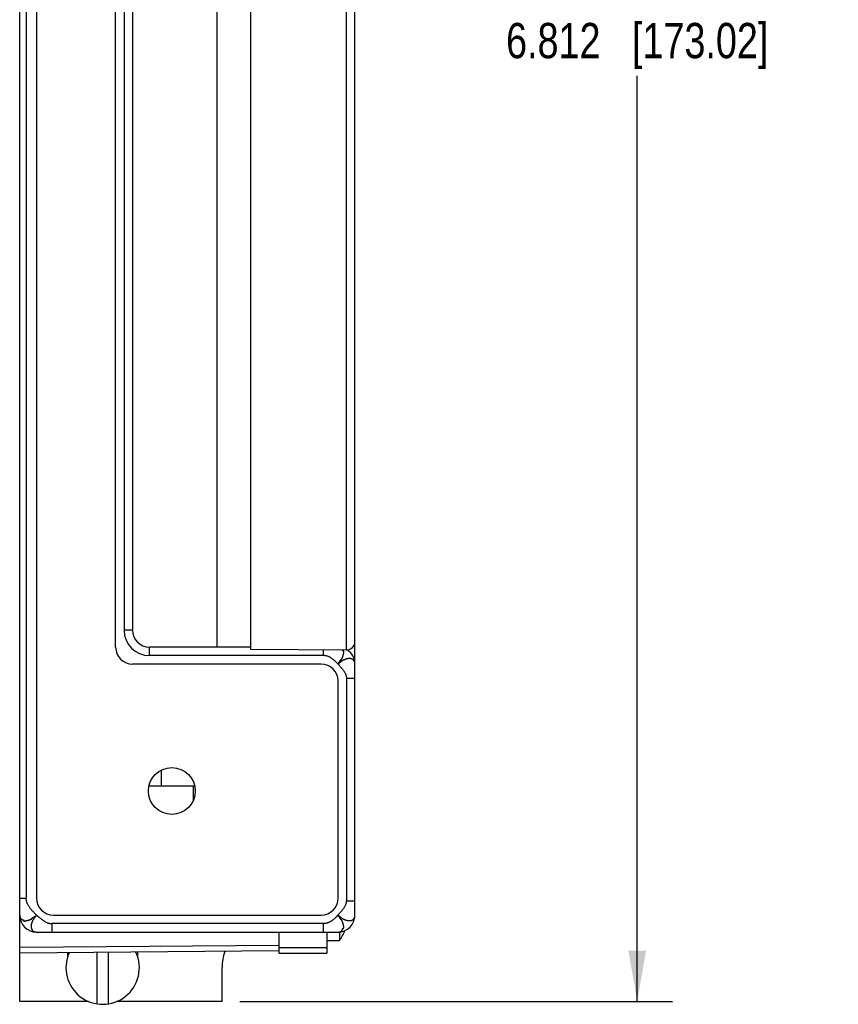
# Model space of a CAD drawing. Header units: inches. Extents: x 0 to 22, y 0 to 17.
# Tile 8 of 11: x 15.8 to 18.7, y 4.2 to 7.7. Entities that reach past the tile are written whole.
import ezdxf

# ---------------------------------------------------------------- set-up
doc = ezdxf.new("R2010")
doc.units = ezdxf.units.IN
doc.header["$LTSCALE"] = 1.21
doc.header["$MEASUREMENT"] = 0
doc.layers.get('0').update_dxf_attribs({"linetype": 'CONTINUOUS'})
doc.layers.add('DIMENSIONS', color=7, linetype='CONTINUOUS')
doc.styles.get("Standard").update_dxf_attribs({"font": 'txt', "width": 0.8})
doc.dimstyles.new('DIMSTYLE_2', dxfattribs={"dimtxt": 0.125, "dimasz": 0.18, "dimexe": 0.18, "dimexo": 0.0625, "dimgap": 0.09, "dimtad": 0, "dimtih": 1, "dimtoh": 1, "dimdec": 3, "dimzin": 4, "dimdsep": 46, "dimtxsty": 'STANDARD', "dimblk": '_FILLED', "dimblk1": '_FILLED', "dimblk2": '_FILLED', "dimcen": 0.09, "dimadec": 0, "dimazin": 0, "dimtp": 0.01, "dimtm": 0.01, "dimtfac": 1, "dimtdec": 3, "dimtofl": 0, "dimtmove": 0, "dimatfit": 3, "dimldrblk": '_FILLED', "dimfxl": 1, "dimtolj": 1, "dimtzin": 4, "dimarcsym": 0})

# ---------------------------------------------------------------- blocks, each defined once
blk = doc.blocks.new('_FILLED')
at = {"color": 0, "linetype": 'BYBLOCK'}
blk.add_solid([(0, 0), (-1, 0.174), (-1, -0.174)], dxfattribs=at)
blk = doc.blocks.new('*D11')
at = {"layer": 'DIMENSIONS', "color": 2, "linetype": 'CONTINUOUS'}
for p, q in [((16.5808, 11.0274), (18.1143, 11.0274)), ((17.9893, 11.0274), (17.9893, 7.7464)), ((17.9893, 4.2154), (17.9893, 7.4964)), ((16.5808, 4.2154), (18.1143, 4.2154))]:
    blk.add_line(p, q, dxfattribs=at)
at = {"layer": 'DIMENSIONS', "color": 2, "linetype": 'CONTINUOUS', "xscale": 0.18, "yscale": 0.18, "zscale": 0.18}
for p, rotation in [((17.9893, 11.0274), 90), ((17.9893, 4.2154), 270)]:
    blk.add_blockref('_FILLED', p, dxfattribs=dict(at, rotation=rotation))
at = {"layer": 'DIMENSIONS', "color": 2, "linetype": 'CONTINUOUS', "insert": (17.9893, 7.6839), "char_height": 0.125, "width": 1.425, "attachment_point": 2, "line_spacing_factor": 0.9}
blk.add_mtext('6.812{\\Ftxt.shx;\\W1.000000;\\H0.125000; }[173.02]', dxfattribs=at)

msp = doc.modelspace()

# ---------------------------------------------------------------- linework, layer by layer
at = {"color": 7, "linetype": 'CONTINUOUS'}
for p, q in [((15.8013, 4.2154), (15.8013, 11.0274)), ((16.9893, 4.5124), (16.9893, 10.7304)), ((15.8243, 10.6608), (15.8243, 4.582)), ((15.8613, 10.6614), (15.8613, 4.5814)), ((16.1413, 5.4714), (16.1413, 9.4714)), ((16.5013, 5.4714), (16.5013, 9.4714)), ((16.6193, 9.4782), (16.6193, 5.4647)), ((16.959, 5.4617), (16.959, 9.4812)), ((16.1713, 9.4114), (16.1713, 5.5314)), ((16.2013, 9.4114), (16.2013, 5.5314)), ((16.2013, 5.5314), (16.1713, 5.5314)), ((16.6193, 5.4714), (16.2613, 5.4714)), ((16.2613, 5.4414), (16.2613, 5.4714)), ((16.6193, 5.4647), (16.959, 5.4617)), ((16.8781, 5.4414), (16.8781, 5.4624)), ((16.8693, 5.4114), (16.2013, 5.4114)), ((16.8781, 5.4414), (16.2613, 5.4414)), ((16.9293, 4.5814), (16.9293, 5.3514)), ((16.9893, 5.3602), (16.9593, 5.3602)), ((16.9593, 5.3602), (16.9593, 4.5726)), ((16.3043, 4.9789), (16.3043, 5.0362)), ((16.4214, 4.9789), (16.2591, 4.9789)), ((16.4163, 4.9789), (16.4163, 4.9281)), ((15.8013, 4.582), (15.8243, 4.582)), ((16.9593, 4.5726), (16.9893, 4.5726)), ((15.9213, 4.5214), (16.8693, 4.5214)), ((16.9893, 4.5124), (16.9886, 4.5124)), ((16.8781, 4.4914), (15.9149, 4.4914)), ((15.9149, 4.4914), (15.9149, 4.4614)), ((16.8781, 4.4614), (16.8781, 4.4914)), ((15.8613, 4.4614), (16.9293, 4.4614)), ((16.7193, 4.4614), (16.7193, 4.3864)), ((16.8893, 4.4614), (16.8893, 4.3864)), ((16.9343, 4.4617), (16.9343, 4.4319)), ((16.7193, 4.4141), (15.8013, 4.4072)), ((16.7193, 4.4072), (16.8893, 4.4072)), ((16.8893, 4.4319), (16.9343, 4.4319)), ((16.7193, 4.3944), (15.8013, 4.3864)), ((15.9703, 4.3879), (15.9703, 4.371)), ((16.0753, 4.207), (16.0753, 4.3888)), ((16.1153, 4.3892), (16.1153, 4.207)), ((16.2203, 4.371), (16.2203, 4.3901)), ((16.7193, 4.3864), (16.8893, 4.3864)), ((16.5183, 4.2154), (16.5183, 4.3354)), ((16.0454, 4.2154), (15.8013, 4.2154)), ((16.5183, 4.2154), (16.1452, 4.2154))]:
    msp.add_line(p, q, dxfattribs=at)
msp.add_circle((16.3403, 4.9614), 0.083, dxfattribs=at)
for centre, radius, start, end in [((16.2613, 5.5314), 0.09, 180, 270), ((16.2613, 5.5314), 0.06, 180, 270), ((16.9593, 5.4917), 0.03, 269.5, 360), ((16.2013, 5.4714), 0.06, 180, 270), ((16.9293, 5.4114), 0.06, 0, 57.0966), ((16.8693, 5.3514), 0.06, 0, 90), ((15.9213, 4.5814), 0.06, 180, 270), ((16.8693, 4.5814), 0.06, 270, 360), ((15.8613, 4.5214), 0.06, 180, 270), ((16.9293, 4.5214), 0.06, 270, 360), ((16.7805, 4.5414), 0.1888, 324.5486, 336.6748), ((16.0953, 4.3354), 0.13, 156.1673, 24.8409), ((16.6953, 4.3354), 0.177, 161.0911, 180)]:
    msp.add_arc(centre, radius, start, end, dxfattribs=at)
for points, knots in [([(16.9293, 5.4114), (16.9297, 5.412), (16.9305, 5.4133), (16.9315, 5.4148), (16.9323, 5.416), (16.9329, 5.4169), (16.9335, 5.4178), (16.9341, 5.4188), (16.9346, 5.4197), (16.9351, 5.4204), (16.9355, 5.421), (16.9358, 5.4215), (16.9361, 5.4219), (16.9364, 5.4224), (16.9367, 5.4228), (16.937, 5.4232), (16.9373, 5.4237), (16.9376, 5.4241), (16.9379, 5.4246), (16.9382, 5.425), (16.9385, 5.4253), (16.9387, 5.4256), (16.9388, 5.4258), (16.939, 5.426), (16.9391, 5.4262), (16.9391, 5.4263), (16.9392, 5.4265), (16.9394, 5.4268), (16.9395, 5.427), (16.9397, 5.4272), (16.9398, 5.4274), (16.94, 5.4275), (16.9401, 5.4276), (16.9403, 5.4276), (16.9405, 5.4277), (16.9408, 5.4278), (16.9411, 5.4278), (16.9414, 5.4278), (16.9416, 5.4278), (16.9419, 5.4279), (16.9422, 5.428), (16.9423, 5.4281), (16.9425, 5.4281), (16.9426, 5.4283), (16.9427, 5.4284), (16.9429, 5.4286), (16.943, 5.4289), (16.9431, 5.4291), (16.9431, 5.4294), (16.9432, 5.4298), (16.9433, 5.4302), (16.9433, 5.4306), (16.9434, 5.431), (16.9434, 5.4312), (16.9435, 5.4314), (16.9436, 5.4317), (16.9437, 5.4319), (16.9438, 5.4322), (16.9439, 5.4325), (16.9441, 5.4328), (16.9442, 5.433), (16.9443, 5.4332), (16.9444, 5.4335), (16.9445, 5.4337), (16.9447, 5.434), (16.9448, 5.4344), (16.945, 5.4348), (16.9452, 5.4353), (16.9454, 5.4357), (16.9455, 5.4362), (16.9457, 5.4366), (16.9459, 5.4372), (16.9462, 5.4379), (16.9465, 5.4388), (16.9468, 5.4397), (16.9471, 5.4406), (16.9473, 5.4414), (16.9475, 5.4423), (16.9478, 5.4432), (16.948, 5.444), (16.9481, 5.4449), (16.9483, 5.4457), (16.9484, 5.4464), (16.9485, 5.447), (16.9485, 5.4474), (16.9486, 5.4478), (16.9486, 5.4482), (16.9487, 5.4485), (16.9487, 5.4488), (16.9487, 5.4491), (16.9488, 5.4494), (16.9488, 5.4497), (16.9488, 5.45), (16.9489, 5.4502), (16.9489, 5.4504), (16.949, 5.4505), (16.9491, 5.4507), (16.9492, 5.4509), (16.9494, 5.4512), (16.9495, 5.4514), (16.9496, 5.4517), (16.9497, 5.4518), (16.9498, 5.452), (16.9498, 5.4522), (16.9499, 5.4525), (16.95, 5.4529), (16.95, 5.4532), (16.95, 5.4536), (16.9501, 5.4539), (16.9501, 5.4542), (16.9501, 5.4545), (16.9501, 5.4546), (16.9501, 5.4548), (16.9502, 5.455), (16.9502, 5.4551), (16.9502, 5.4554), (16.9502, 5.4556), (16.9502, 5.456), (16.9501, 5.4564), (16.95, 5.4567), (16.9497, 5.4571), (16.9495, 5.4574), (16.9492, 5.4576), (16.949, 5.4578), (16.9487, 5.4579), (16.9485, 5.458), (16.9482, 5.4581), (16.9478, 5.4583), (16.9475, 5.4584), (16.9471, 5.4585), (16.9468, 5.4586), (16.9466, 5.4587), (16.9463, 5.4588), (16.9461, 5.4589), (16.946, 5.459), (16.9458, 5.4592), (16.9457, 5.4593), (16.9456, 5.4595), (16.9456, 5.4596), (16.9455, 5.4598), (16.9455, 5.46), (16.9455, 5.4601), (16.9455, 5.4603), (16.9454, 5.4604), (16.9454, 5.4605), (16.9454, 5.4607), (16.9453, 5.4608), (16.9453, 5.461), (16.9452, 5.4612), (16.945, 5.4615), (16.945, 5.4617), (16.9449, 5.4618)], [0, 0, 0, 0, 0.036757, 0.073467, 0.091788, 0.110078, 0.128331, 0.146543, 0.16471, 0.182817, 0.191843, 0.200849, 0.20984, 0.218821, 0.227798, 0.236773, 0.245724, 0.254627, 0.263457, 0.272214, 0.280972, 0.285383, 0.289833, 0.294341, 0.296622, 0.298921, 0.303538, 0.308121, 0.312609, 0.31696, 0.321177, 0.323255, 0.325333, 0.329564, 0.333972, 0.338559, 0.343265, 0.348003, 0.352672, 0.357187, 0.361494, 0.365606, 0.367624, 0.369645, 0.373753, 0.378017, 0.382451, 0.387024, 0.391671, 0.396309, 0.405304, 0.413942, 0.418154, 0.422313, 0.426438, 0.430554, 0.434685, 0.438837, 0.447203, 0.451402, 0.4556, 0.459785, 0.463949, 0.46809, 0.472213, 0.480413, 0.488566, 0.496684, 0.504773, 0.512831, 0.520854, 0.52884, 0.54469, 0.560379, 0.575906, 0.59127, 0.606467, 0.621496, 0.636353, 0.651036, 0.665545, 0.679885, 0.69405, 0.701058, 0.708014, 0.714921, 0.721792, 0.72864, 0.732059, 0.735475, 0.742256, 0.748904, 0.752161, 0.755371, 0.758539, 0.761678, 0.764801, 0.767918, 0.774131, 0.780287, 0.783335, 0.786364, 0.789382, 0.792398, 0.798434, 0.804483, 0.810523, 0.816516, 0.822444, 0.828303, 0.831205, 0.834088, 0.836951, 0.839796, 0.842627, 0.845447, 0.851086, 0.856821, 0.862875, 0.869569, 0.876999, 0.885107, 0.88941, 0.893878, 0.898518, 0.903328, 0.908276, 0.913312, 0.923406, 0.928332, 0.933086, 0.937605, 0.941831, 0.945719, 0.949251, 0.952459, 0.955456, 0.958349, 0.961212, 0.964081, 0.966966, 0.969859, 0.97274, 0.975588, 0.976996, 0.978391, 0.981156, 0.983896, 0.989325, 0.994696, 1, 1, 1, 1]), ([(16.9293, 5.4114), (16.9274, 5.4134), (16.9245, 5.4163), (16.9206, 5.4201), (16.9177, 5.4229), (16.9147, 5.4255), (16.9116, 5.4279), (16.9085, 5.4303), (16.9054, 5.4324), (16.9022, 5.4344), (16.8989, 5.4362), (16.8956, 5.4377), (16.8923, 5.439), (16.8888, 5.4401), (16.8853, 5.4409), (16.8817, 5.4413), (16.8793, 5.4414), (16.8781, 5.4414)], [0, 0, 0, 0, 0.134761, 0.201406, 0.267378, 0.332564, 0.396873, 0.460242, 0.522643, 0.58409, 0.644639, 0.704406, 0.763564, 0.822355, 0.881092, 0.940157, 1, 1, 1, 1]), ([(16.9893, 5.4114), (16.9893, 5.4121), (16.9892, 5.4134), (16.989, 5.4155), (16.9886, 5.4174), (16.988, 5.4193), (16.9873, 5.4209), (16.9868, 5.422), (16.9863, 5.4229), (16.9858, 5.4237), (16.985, 5.4247), (16.984, 5.4258), (16.9826, 5.427), (16.9811, 5.4281), (16.9794, 5.429), (16.9776, 5.4297), (16.9757, 5.4303), (16.9737, 5.4306), (16.9716, 5.4309), (16.9694, 5.431), (16.9671, 5.4309), (16.9647, 5.4306), (16.9623, 5.4302), (16.9597, 5.4297), (16.9572, 5.429), (16.9546, 5.4281), (16.952, 5.427), (16.9498, 5.426), (16.9481, 5.4251), (16.9468, 5.4244), (16.9455, 5.4237), (16.9442, 5.4229), (16.9429, 5.422), (16.9412, 5.4209), (16.9392, 5.4194), (16.9367, 5.4174), (16.9334, 5.4148), (16.9309, 5.4128), (16.9293, 5.4114)], [0, 0, 0, 0, 0.026011, 0.05226, 0.078513, 0.104547, 0.130167, 0.142775, 0.155227, 0.167514, 0.179644, 0.203571, 0.227324, 0.251194, 0.27544, 0.300286, 0.325918, 0.352479, 0.380065, 0.408747, 0.438573, 0.469573, 0.501767, 0.535151, 0.569662, 0.605206, 0.641699, 0.679058, 0.698042, 0.717216, 0.736574, 0.756109, 0.775817, 0.79569, 0.835886, 0.876579, 0.917614, 1, 1, 1, 1]), ([(16.9293, 5.4114), (16.931, 5.4093), (16.9336, 5.4062), (16.9372, 5.402), (16.9398, 5.399), (16.9424, 5.3959), (16.9449, 5.3929), (16.9472, 5.3899), (16.9495, 5.3868), (16.9516, 5.3837), (16.9535, 5.3806), (16.9552, 5.3774), (16.9566, 5.3741), (16.9578, 5.3708), (16.9585, 5.3679), (16.9589, 5.3656), (16.9591, 5.3638), (16.9593, 5.362), (16.9593, 5.3608), (16.9593, 5.3602)], [0, 0, 0, 0, 0.135601, 0.202692, 0.269123, 0.334755, 0.399458, 0.463124, 0.525678, 0.587093, 0.647405, 0.706728, 0.765272, 0.82336, 0.881437, 0.910653, 0.940091, 0.969842, 1, 1, 1, 1]), ([(15.8613, 4.5214), (15.8589, 4.5237), (15.8554, 4.5271), (15.8508, 4.5318), (15.8474, 4.5353), (15.8442, 4.5388), (15.8412, 4.5424), (15.8383, 4.546), (15.8356, 4.5497), (15.8331, 4.5535), (15.8309, 4.5573), (15.829, 4.5612), (15.8273, 4.5652), (15.826, 4.5692), (15.825, 4.5734), (15.8244, 4.5777), (15.8243, 4.5806), (15.8243, 4.582)], [0, 0, 0, 0, 0.135052, 0.201921, 0.268139, 0.333566, 0.398086, 0.461615, 0.524105, 0.585554, 0.646013, 0.7056, 0.764502, 0.822992, 0.881427, 0.940254, 1, 1, 1, 1]), ([(16.9293, 4.5214), (16.931, 4.5236), (16.9336, 4.5267), (16.9372, 4.5308), (16.9398, 4.5339), (16.9424, 4.5369), (16.9449, 4.54), (16.9472, 4.543), (16.9495, 4.5461), (16.9516, 4.5492), (16.9535, 4.5523), (16.9552, 4.5555), (16.9566, 4.5587), (16.9578, 4.5621), (16.9585, 4.5649), (16.9589, 4.5673), (16.9591, 4.569), (16.9593, 4.5708), (16.9593, 4.572), (16.9593, 4.5726)], [0, 0, 0, 0, 0.135601, 0.202692, 0.269123, 0.334755, 0.399458, 0.463124, 0.525678, 0.587093, 0.647405, 0.706728, 0.765272, 0.82336, 0.881437, 0.910653, 0.940091, 0.969842, 1, 1, 1, 1]), ([(15.8013, 4.5214), (15.8013, 4.5212), (15.8013, 4.5209), (15.8013, 4.5203), (15.8013, 4.5197), (15.8014, 4.519), (15.8015, 4.5181), (15.8016, 4.517), (15.8019, 4.516), (15.8021, 4.515), (15.8024, 4.514), (15.8027, 4.5131), (15.8031, 4.5123), (15.8033, 4.5117), (15.8036, 4.5113), (15.8038, 4.5108), (15.804, 4.5104), (15.8043, 4.5101), (15.8044, 4.5098), (15.8046, 4.5095), (15.8048, 4.5093), (15.805, 4.509), (15.8051, 4.5088), (15.8052, 4.5086), (15.8053, 4.5085), (15.8054, 4.5084), (15.8055, 4.5083), (15.8056, 4.5082), (15.8056, 4.5082), (15.8057, 4.5082), (15.8058, 4.5081), (15.8059, 4.5081), (15.806, 4.5081), (15.8061, 4.5081), (15.8062, 4.5081), (15.8063, 4.508), (15.8064, 4.508), (15.8065, 4.508), (15.8066, 4.5079), (15.8068, 4.5078), (15.8069, 4.5076), (15.8071, 4.5075), (15.8073, 4.5074), (15.8076, 4.5073), (15.8078, 4.5072), (15.808, 4.5071), (15.8082, 4.507), (15.8086, 4.5068), (15.809, 4.5066), (15.8096, 4.5063), (15.81, 4.5062), (15.8104, 4.506), (15.8108, 4.5058), (15.8111, 4.5057), (15.8113, 4.5056), (15.8115, 4.5055), (15.8117, 4.5054), (15.8119, 4.5053), (15.8122, 4.5052), (15.8124, 4.5052), (15.8125, 4.5051), (15.8127, 4.5051), (15.8128, 4.5051), (15.813, 4.5051), (15.8132, 4.505), (15.8135, 4.505), (15.8137, 4.5049), (15.8138, 4.5048), (15.8139, 4.5048), (15.814, 4.5047), (15.8141, 4.5045), (15.8142, 4.5044), (15.8143, 4.5042), (15.8144, 4.504), (15.8144, 4.5038), (15.8145, 4.5034), (15.8146, 4.5029), (15.8147, 4.5025), (15.8148, 4.502), (15.8149, 4.5017), (15.815, 4.5014), (15.8151, 4.5012), (15.8152, 4.501), (15.8152, 4.5009), (15.8153, 4.5008), (15.8154, 4.5007), (15.8155, 4.5006), (15.8156, 4.5006), (15.8158, 4.5005), (15.8159, 4.5005), (15.816, 4.5005), (15.8162, 4.5005), (15.8164, 4.5005), (15.8167, 4.5006), (15.8169, 4.5006), (15.8171, 4.5006), (15.8174, 4.5007), (15.8178, 4.5007), (15.818, 4.5006), (15.8183, 4.5006), (15.8184, 4.5006), (15.8186, 4.5007), (15.8188, 4.5007), (15.8191, 4.5007), (15.8194, 4.5007), (15.8196, 4.5008), (15.8199, 4.5008), (15.8202, 4.5009), (15.8204, 4.5009), (15.8207, 4.501), (15.821, 4.5011), (15.8212, 4.5012), (15.8214, 4.5012), (15.8216, 4.5013), (15.8218, 4.5014), (15.822, 4.5015), (15.8223, 4.5016), (15.8225, 4.5018), (15.8228, 4.5019), (15.823, 4.5019), (15.8232, 4.502), (15.8234, 4.502), (15.8236, 4.5021), (15.8239, 4.5021), (15.8242, 4.5021), (15.8245, 4.5021), (15.8247, 4.5021), (15.8249, 4.5021), (15.8252, 4.5022), (15.8255, 4.5022), (15.8258, 4.5022), (15.8261, 4.5023), (15.8264, 4.5023), (15.8268, 4.5024), (15.8272, 4.5025), (15.8277, 4.5026), (15.8284, 4.5027), (15.829, 4.5028), (15.8296, 4.503), (15.8305, 4.5032), (15.8316, 4.5035), (15.8329, 4.5039), (15.8343, 4.5043), (15.8354, 4.5047), (15.8363, 4.5051), (15.837, 4.5053), (15.8377, 4.5056), (15.8383, 4.5059), (15.839, 4.5062), (15.8396, 4.5065), (15.84, 4.5067), (15.8404, 4.5068), (15.8407, 4.507), (15.8411, 4.5071), (15.8414, 4.5073), (15.8418, 4.5074), (15.8421, 4.5075), (15.8423, 4.5075), (15.8426, 4.5075), (15.8428, 4.5075), (15.8431, 4.5076), (15.8434, 4.5076), (15.8437, 4.5076), (15.8439, 4.5076), (15.8441, 4.5076), (15.8442, 4.5077), (15.8444, 4.5077), (15.8445, 4.5078), (15.8446, 4.5079), (15.8447, 4.5079), (15.8447, 4.5081), (15.8448, 4.5082), (15.8448, 4.5084), (15.8448, 4.5086), (15.8448, 4.5088), (15.8448, 4.5091), (15.8448, 4.5094), (15.8448, 4.5097), (15.8449, 4.5099), (15.8449, 4.5102), (15.8449, 4.5104), (15.845, 4.5105), (15.8451, 4.5107), (15.8452, 4.5108), (15.8454, 4.511), (15.8456, 4.5111), (15.8458, 4.5113), (15.8461, 4.5114), (15.8463, 4.5115), (15.8465, 4.5116), (15.8466, 4.5117), (15.8468, 4.5118), (15.847, 4.5119), (15.8473, 4.5121), (15.8476, 4.5124), (15.8479, 4.5126), (15.8481, 4.5127), (15.8483, 4.5129), (15.8486, 4.5131), (15.8489, 4.5133), (15.8492, 4.5135), (15.8496, 4.5138), (15.8499, 4.514), (15.8504, 4.5143), (15.8509, 4.5147), (15.8516, 4.5151), (15.8523, 4.5156), (15.853, 4.516), (15.8537, 4.5165), (15.8546, 4.5171), (15.8557, 4.5178), (15.8571, 4.5187), (15.8585, 4.5196), (15.8599, 4.5205), (15.8608, 4.5211), (15.8613, 4.5214)], [0, 0, 0, 0, 0.00743, 0.014349, 0.021069, 0.027853, 0.041542, 0.05495, 0.068076, 0.081018, 0.093755, 0.106296, 0.118667, 0.124794, 0.130876, 0.136922, 0.142966, 0.149011, 0.151999, 0.154941, 0.160829, 0.163916, 0.167165, 0.170409, 0.17195, 0.173399, 0.174729, 0.175919, 0.176971, 0.177924, 0.178821, 0.179692, 0.181426, 0.183222, 0.184179, 0.185192, 0.186261, 0.187382, 0.189749, 0.192225, 0.194729, 0.197204, 0.199659, 0.204577, 0.20707, 0.209604, 0.21218, 0.214794, 0.225551, 0.231081, 0.236715, 0.242459, 0.248315, 0.251284, 0.254281, 0.257307, 0.26036, 0.263435, 0.266536, 0.269676, 0.27127, 0.272887, 0.274527, 0.276185, 0.279515, 0.282812, 0.286069, 0.287717, 0.289415, 0.291203, 0.293131, 0.295234, 0.297514, 0.299962, 0.302563, 0.308131, 0.314021, 0.32001, 0.32587, 0.33138, 0.333939, 0.336338, 0.338561, 0.340598, 0.342451, 0.344151, 0.345753, 0.347313, 0.348873, 0.35046, 0.35209, 0.353765, 0.35723, 0.360767, 0.362523, 0.364252, 0.370895, 0.37412, 0.377317, 0.38051, 0.382113, 0.383726, 0.386983, 0.390284, 0.393622, 0.396992, 0.400386, 0.403795, 0.407212, 0.410633, 0.414058, 0.417491, 0.420938, 0.42267, 0.424411, 0.42792, 0.43146, 0.435019, 0.438588, 0.442178, 0.443992, 0.445827, 0.449563, 0.453389, 0.457281, 0.461209, 0.463175, 0.465138, 0.469053, 0.472965, 0.476882, 0.480812, 0.48476, 0.488732, 0.492727, 0.500782, 0.508914, 0.517117, 0.525392, 0.533739, 0.550655, 0.567856, 0.585337, 0.603098, 0.612077, 0.621112, 0.630202, 0.639364, 0.648621, 0.657969, 0.662651, 0.66732, 0.671963, 0.676574, 0.68119, 0.685875, 0.690712, 0.69322, 0.695805, 0.698483, 0.701239, 0.706805, 0.709522, 0.712134, 0.714605, 0.716908, 0.71904, 0.721032, 0.722001, 0.722972, 0.724975, 0.727129, 0.729465, 0.731975, 0.734632, 0.737396, 0.740223, 0.745875, 0.748615, 0.751254, 0.753776, 0.756189, 0.758542, 0.760899, 0.763301, 0.765766, 0.770868, 0.773472, 0.776081, 0.778668, 0.78122, 0.783739, 0.786234, 0.791176, 0.796085, 0.800994, 0.803459, 0.805933, 0.810908, 0.815914, 0.820941, 0.82598, 0.831022, 0.836065, 0.846156, 0.856268, 0.866414, 0.876592, 0.886796, 0.897019, 0.91752, 0.938085, 0.958697, 0.979341, 1, 1, 1, 1]), ([(15.8613, 4.5214), (15.86, 4.5198), (15.8579, 4.5173), (15.8553, 4.5141), (15.8534, 4.5116), (15.8518, 4.5095), (15.8507, 4.5078), (15.8498, 4.5065), (15.849, 4.5052), (15.8483, 4.504), (15.8476, 4.5027), (15.8467, 4.5009), (15.8457, 4.4988), (15.8447, 4.4961), (15.8438, 4.4935), (15.843, 4.491), (15.8425, 4.4885), (15.8421, 4.486), (15.8418, 4.4836), (15.8418, 4.4813), (15.8418, 4.4791), (15.8421, 4.477), (15.8425, 4.475), (15.843, 4.4731), (15.8437, 4.4713), (15.8446, 4.4696), (15.8457, 4.4681), (15.8469, 4.4667), (15.8481, 4.4657), (15.8491, 4.465), (15.8498, 4.4644), (15.8507, 4.464), (15.8518, 4.4634), (15.8534, 4.4628), (15.8553, 4.4622), (15.8573, 4.4617), (15.8593, 4.4615), (15.8606, 4.4614), (15.8613, 4.4614)], [0, 0, 0, 0, 0.082386, 0.123421, 0.164114, 0.20431, 0.224183, 0.243891, 0.263426, 0.282784, 0.301958, 0.320942, 0.358301, 0.394794, 0.430338, 0.464849, 0.498233, 0.530427, 0.561427, 0.591253, 0.619935, 0.647521, 0.674082, 0.699714, 0.72456, 0.748806, 0.772676, 0.796429, 0.820356, 0.832486, 0.844773, 0.857225, 0.869833, 0.895453, 0.921487, 0.94774, 0.973989, 1, 1, 1, 1]), ([(15.8613, 4.5214), (15.8635, 4.5197), (15.8667, 4.517), (15.8711, 4.5134), (15.8743, 4.5107), (15.8774, 4.5081), (15.8806, 4.5057), (15.8838, 4.5033), (15.8871, 4.5011), (15.8903, 4.499), (15.8936, 4.4971), (15.897, 4.4955), (15.9004, 4.4941), (15.9039, 4.4929), (15.9074, 4.4921), (15.9111, 4.4916), (15.9136, 4.4914), (15.9149, 4.4914)], [0, 0, 0, 0, 0.135312, 0.202206, 0.268419, 0.33383, 0.398327, 0.461826, 0.524274, 0.585661, 0.646036, 0.705516, 0.764303, 0.822693, 0.881085, 0.939985, 1, 1, 1, 1]), ([(16.9293, 4.5214), (16.9274, 4.5195), (16.9245, 4.5165), (16.9206, 4.5127), (16.9177, 4.51), (16.9147, 4.5074), (16.9116, 4.5049), (16.9085, 4.5026), (16.9054, 4.5004), (16.9022, 4.4985), (16.8989, 4.4967), (16.8956, 4.4951), (16.8923, 4.4938), (16.8888, 4.4928), (16.8853, 4.492), (16.8817, 4.4915), (16.8793, 4.4914), (16.8781, 4.4914)], [0, 0, 0, 0, 0.134761, 0.201406, 0.267378, 0.332564, 0.396873, 0.460242, 0.522643, 0.58409, 0.644639, 0.704406, 0.763564, 0.822355, 0.881092, 0.940157, 1, 1, 1, 1]), ([(16.9293, 4.4614), (16.9295, 4.4614), (16.9299, 4.4614), (16.9304, 4.4615), (16.931, 4.4615), (16.9317, 4.4615), (16.9326, 4.4616), (16.9337, 4.4618), (16.9347, 4.462), (16.9357, 4.4623), (16.9367, 4.4626), (16.9377, 4.4629), (16.9384, 4.4632), (16.939, 4.4635), (16.9395, 4.4637), (16.9399, 4.464), (16.9403, 4.4642), (16.9407, 4.4644), (16.9409, 4.4646), (16.9412, 4.4648), (16.9415, 4.4649), (16.9417, 4.4651), (16.942, 4.4653), (16.9421, 4.4654), (16.9423, 4.4655), (16.9424, 4.4656), (16.9424, 4.4656), (16.9425, 4.4657), (16.9425, 4.4658), (16.9426, 4.4659), (16.9426, 4.4659), (16.9426, 4.466), (16.9426, 4.4661), (16.9426, 4.4663), (16.9426, 4.4664), (16.9427, 4.4664), (16.9427, 4.4665), (16.9428, 4.4666), (16.9428, 4.4668), (16.943, 4.4669), (16.9431, 4.4671), (16.9432, 4.4673), (16.9433, 4.4675), (16.9434, 4.4677), (16.9435, 4.468), (16.9436, 4.4682), (16.9437, 4.4683), (16.9439, 4.4687), (16.9441, 4.4692), (16.9444, 4.4697), (16.9445, 4.4701), (16.9447, 4.4706), (16.9449, 4.471), (16.945, 4.4714), (16.9452, 4.4717), (16.9453, 4.4719), (16.9454, 4.4721), (16.9455, 4.4723), (16.9455, 4.4725), (16.9456, 4.4727), (16.9456, 4.4728), (16.9456, 4.473), (16.9456, 4.4731), (16.9456, 4.4734), (16.9457, 4.4736), (16.9458, 4.4738), (16.9458, 4.474), (16.9459, 4.4741), (16.946, 4.4742), (16.9461, 4.4743), (16.9463, 4.4744), (16.9465, 4.4745), (16.9466, 4.4745), (16.9469, 4.4746), (16.9473, 4.4747), (16.9477, 4.4748), (16.9481, 4.4749), (16.9484, 4.4749), (16.9487, 4.475), (16.949, 4.4751), (16.9493, 4.4752), (16.9495, 4.4752), (16.9497, 4.4753), (16.9498, 4.4754), (16.9499, 4.4754), (16.95, 4.4755), (16.9501, 4.4756), (16.9502, 4.4758), (16.9502, 4.4759), (16.9502, 4.476), (16.9503, 4.4761), (16.9502, 4.4763), (16.9502, 4.4765), (16.9502, 4.4768), (16.9501, 4.4771), (16.9501, 4.4774), (16.9501, 4.4777), (16.9501, 4.4781), (16.9501, 4.4784), (16.9501, 4.4787), (16.9501, 4.4789), (16.95, 4.4793), (16.95, 4.4796), (16.9499, 4.48), (16.9499, 4.4803), (16.9498, 4.4805), (16.9498, 4.4808), (16.9497, 4.4811), (16.9496, 4.4813), (16.9495, 4.4816), (16.9495, 4.4817), (16.9494, 4.4819), (16.9493, 4.4821), (16.9491, 4.4824), (16.949, 4.4826), (16.9489, 4.4828), (16.9488, 4.483), (16.9488, 4.4831), (16.9487, 4.4833), (16.9487, 4.4835), (16.9487, 4.4837), (16.9486, 4.484), (16.9486, 4.4843), (16.9486, 4.4846), (16.9486, 4.4848), (16.9486, 4.485), (16.9486, 4.4853), (16.9485, 4.4856), (16.9485, 4.4859), (16.9484, 4.4862), (16.9484, 4.4866), (16.9483, 4.4872), (16.9482, 4.4878), (16.948, 4.4885), (16.9479, 4.4891), (16.9477, 4.4897), (16.9475, 4.4906), (16.9472, 4.4917), (16.9468, 4.493), (16.9464, 4.4944), (16.946, 4.4955), (16.9457, 4.4964), (16.9454, 4.4971), (16.9451, 4.4978), (16.9448, 4.4984), (16.9446, 4.499), (16.9444, 4.4995), (16.9442, 4.4998), (16.9441, 4.5002), (16.9439, 4.5005), (16.9438, 4.5008), (16.9436, 4.5012), (16.9435, 4.5015), (16.9433, 4.5019), (16.9433, 4.5022), (16.9432, 4.5025), (16.9432, 4.5027), (16.9432, 4.5029), (16.9432, 4.5032), (16.9432, 4.5035), (16.9432, 4.5038), (16.9432, 4.504), (16.9431, 4.5041), (16.9431, 4.5043), (16.9431, 4.5044), (16.943, 4.5045), (16.9429, 4.5046), (16.9429, 4.5047), (16.9428, 4.5047), (16.9427, 4.5048), (16.9425, 4.5048), (16.9423, 4.5049), (16.9421, 4.5049), (16.9418, 4.5049), (16.9415, 4.5049), (16.9412, 4.5049), (16.941, 4.5049), (16.9407, 4.5049), (16.9405, 4.505), (16.9404, 4.505), (16.9403, 4.5051), (16.9401, 4.5051), (16.94, 4.5052), (16.9398, 4.5054), (16.9397, 4.5056), (16.9395, 4.5059), (16.9394, 4.506), (16.9394, 4.5062), (16.9393, 4.5064), (16.9392, 4.5066), (16.939, 4.5068), (16.9388, 4.5071), (16.9386, 4.5074), (16.9383, 4.5077), (16.9381, 4.508), (16.9379, 4.5084), (16.9376, 4.5087), (16.9374, 4.509), (16.9372, 4.5094), (16.937, 4.5097), (16.9367, 4.51), (16.9364, 4.5105), (16.9361, 4.5111), (16.9356, 4.5117), (16.9352, 4.5124), (16.9347, 4.5131), (16.9343, 4.5138), (16.9337, 4.5147), (16.9329, 4.5159), (16.932, 4.5173), (16.9311, 4.5187), (16.9302, 4.52), (16.9296, 4.521), (16.9293, 4.5214)], [0, 0, 0, 0, 0.007434, 0.014359, 0.021082, 0.027866, 0.041562, 0.054982, 0.068117, 0.081067, 0.09381, 0.106357, 0.11873, 0.124857, 0.130941, 0.136987, 0.143027, 0.149063, 0.152046, 0.154986, 0.160878, 0.163972, 0.167231, 0.170479, 0.17202, 0.173464, 0.174786, 0.175964, 0.177002, 0.177942, 0.178828, 0.17969, 0.181411, 0.183193, 0.184142, 0.185148, 0.186211, 0.187326, 0.189685, 0.192155, 0.194653, 0.197121, 0.199568, 0.204466, 0.20695, 0.209476, 0.212044, 0.214651, 0.225386, 0.230907, 0.236535, 0.242277, 0.248131, 0.254095, 0.257119, 0.26017, 0.263245, 0.266348, 0.269493, 0.27109, 0.272711, 0.274357, 0.27602, 0.279365, 0.282677, 0.285941, 0.287586, 0.289274, 0.291046, 0.29295, 0.295024, 0.297274, 0.299694, 0.302268, 0.307795, 0.313663, 0.319656, 0.32263, 0.32555, 0.331124, 0.333727, 0.336177, 0.338456, 0.340551, 0.342462, 0.344205, 0.34583, 0.347394, 0.348946, 0.350519, 0.352131, 0.35379, 0.357235, 0.360775, 0.364289, 0.367683, 0.370978, 0.377407, 0.380594, 0.383799, 0.387045, 0.390335, 0.397029, 0.400419, 0.403825, 0.40724, 0.41066, 0.414084, 0.417513, 0.420956, 0.422685, 0.424424, 0.427929, 0.431468, 0.435026, 0.438593, 0.440381, 0.442176, 0.443984, 0.445812, 0.449536, 0.453355, 0.457247, 0.461176, 0.463144, 0.465108, 0.469023, 0.472934, 0.476848, 0.480775, 0.484721, 0.492684, 0.500736, 0.508866, 0.517066, 0.525337, 0.533681, 0.550592, 0.56779, 0.585269, 0.603027, 0.612004, 0.621038, 0.63013, 0.639294, 0.648552, 0.653216, 0.657892, 0.662568, 0.667233, 0.671876, 0.676495, 0.681127, 0.68583, 0.690689, 0.693213, 0.695824, 0.698532, 0.701308, 0.706879, 0.709575, 0.712151, 0.714569, 0.715712, 0.716809, 0.718871, 0.720804, 0.721757, 0.722722, 0.724743, 0.726938, 0.729323, 0.731883, 0.734585, 0.740232, 0.743082, 0.745888, 0.74861, 0.751222, 0.753714, 0.75492, 0.756108, 0.758463, 0.760838, 0.765751, 0.768298, 0.770885, 0.773489, 0.776087, 0.778655, 0.781187, 0.786177, 0.791106, 0.796013, 0.800927, 0.805876, 0.810859, 0.81587, 0.820899, 0.825939, 0.830979, 0.83602, 0.846112, 0.856227, 0.866377, 0.876558, 0.886764, 0.89699, 0.917496, 0.938067, 0.958685, 0.979335, 1, 1, 1, 1]), ([(16.9293, 4.5214), (16.9309, 4.5201), (16.9334, 4.5181), (16.9367, 4.5154), (16.9392, 4.5135), (16.9412, 4.512), (16.9429, 4.5108), (16.9442, 4.51), (16.9455, 4.5092), (16.9468, 4.5084), (16.9481, 4.5077), (16.9498, 4.5068), (16.952, 4.5058), (16.9546, 4.5048), (16.9572, 4.5039), (16.9597, 4.5032), (16.9623, 4.5026), (16.9647, 4.5022), (16.9671, 4.502), (16.9694, 4.5019), (16.9716, 4.502), (16.9737, 4.5022), (16.9757, 4.5026), (16.9776, 4.5032), (16.9794, 4.5039), (16.9811, 4.5048), (16.9826, 4.5058), (16.984, 4.507), (16.985, 4.5082), (16.9858, 4.5092), (16.9863, 4.51), (16.9868, 4.5108), (16.9873, 4.512), (16.988, 4.5135), (16.9886, 4.5154), (16.989, 4.5174), (16.9892, 4.5194), (16.9893, 4.5208), (16.9893, 4.5214)], [0, 0, 0, 0, 0.082386, 0.123421, 0.164114, 0.20431, 0.224183, 0.243891, 0.263426, 0.282784, 0.301958, 0.320942, 0.358301, 0.394794, 0.430338, 0.464849, 0.498233, 0.530427, 0.561427, 0.591253, 0.619935, 0.647521, 0.674082, 0.699714, 0.72456, 0.748806, 0.772676, 0.796429, 0.820356, 0.832486, 0.844773, 0.857225, 0.869833, 0.895453, 0.921487, 0.94774, 0.973989, 1, 1, 1, 1])]:
    msp.add_open_spline(points, degree=3, knots=knots, dxfattribs=at)

# ---------------------------------------------------------------- dimensions: what is measured, and where the dimension line sits
at = {"layer": 'DIMENSIONS', "color": 2, "linetype": 'CONTINUOUS'}
dim = msp.add_linear_dim(base=(17.9893, 4.2154), p1=(16.5808, 11.0274), p2=(16.5808, 4.2154), angle=270, dimstyle='DIMSTYLE_2', dxfattribs=at)
dim.commit()
dim.dimension.update_dxf_attribs({"geometry": '*D11', "text_midpoint": (17.8393, 7.6214), "dimtype": 160})

doc.saveas('drawing.dxf')
